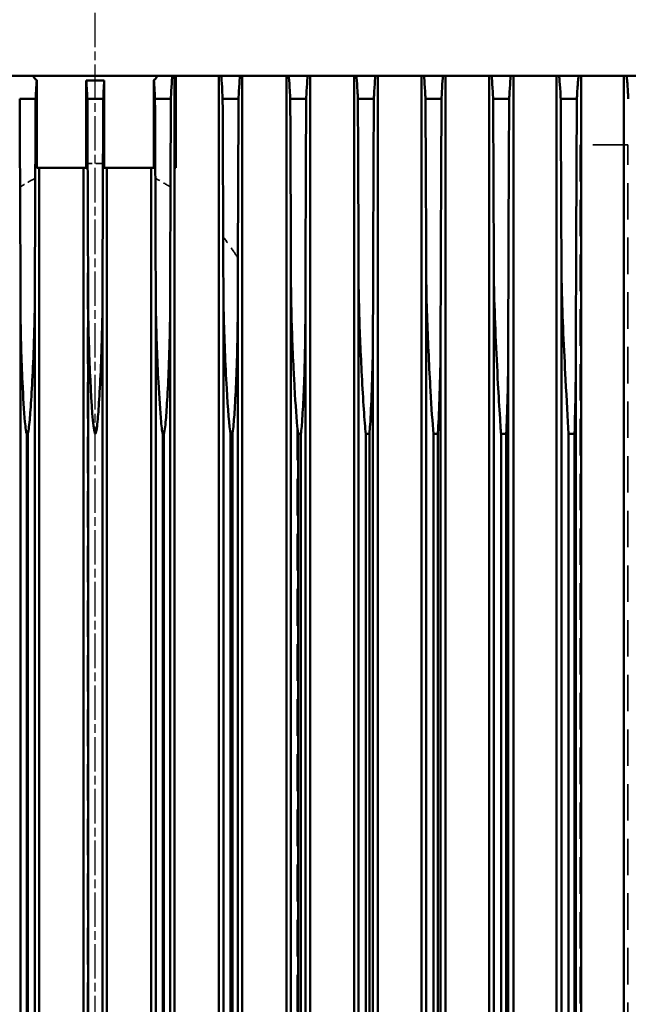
# Model space of a CAD drawing. Header units: millimetres. Extents: x -34725 to 178350, y -13707 to 126150.
# Tile 148 of 256: x 45179 to 45391, y 8985 to 9328. Entities that reach past the tile are written whole.
import ezdxf

# ---------------------------------------------------------------- set-up
doc = ezdxf.new("R2010")
doc.units = ezdxf.units.MM
doc.linetypes.add('AM_ISO08W050', pattern=[18, 12, -1.5, 3, -1.5])
doc.linetypes.add('DASHED', pattern=[0.75, 0.5, -0.25])
doc.layers.get('Defpoints').update_dxf_attribs({"linetype": 'CONTINUOUS'})
for name, color, linetype, lineweight in [('AM_0', 7, 'CONTINUOUS', 50), ('AM_5', 3, 'CONTINUOUS', 25), ('AM_7', 4, 'AM_ISO08W050', 25), ('P-AM_0', 7, 'CONTINUOUS', 50), ('Sichtbar (ISO)', 7, 'CONTINUOUS', 50), ('Verdeckt (ISO)', 7, 'DASHED', 35)]:
    doc.layers.add(name, color=color, linetype=linetype, lineweight=lineweight)
doc.styles.get("Standard").update_dxf_attribs({"font": 'isocp.shx'})
doc.dimstyles.new('AM_ISO', dxfattribs={"dimtxt": 3.5, "dimasz": 2.5, "dimexe": 2, "dimexo": 1, "dimgap": 0.6, "dimtad": 1, "dimdsep": 46, "dimtxsty": 'Standard', "dimcen": 0, "dimclrd": 256, "dimclre": 256, "dimclrt": 2, "dimadec": 0, "dimazin": 2, "dimtp": 0.1, "dimtm": 0.1, "dimtfac": 0.71, "dimtmove": 0, "dimatfit": 3, "dimfxl": 1, "dimtfill": 1, "dimtfillclr": 256, "dimlwd": -1, "dimlwe": -1, "dimarcsym": 0})

# ---------------------------------------------------------------- blocks, each defined once
blk = doc.blocks.new('*D66')
at = {"layer": 'AM_5', "transparency": 16777216}
for p, q in [((42676.9, 5358.19), (42676.9, 9633.73)), ((49596.9, 4508.19), (49596.9, 9633.73)), ((43051.9, 9333.73), (49221.9, 9333.73))]:
    blk.add_line(p, q, dxfattribs=at)
for points in [[(43051.9, 9396.23), (43051.9, 9271.23), (42676.9, 9333.73)], [(49221.9, 9396.23), (49221.9, 9271.23), (49596.9, 9333.73)]]:
    blk.add_solid(points, dxfattribs=at)
at = {"layer": 'Defpoints', "color": 0, "transparency": 16777216}
for p in [(49596.9, 9333.73), (42676.9, 5208.19), (49596.9, 4358.19)]:
    blk.add_point(p, dxfattribs=at)
at = {"layer": 'AM_5', "color": 2, "transparency": 16777216, "insert": (47122.13, 9817.38), "char_height": 525, "attachment_point": 5, "bg_fill": 3, "box_fill_scale": 1.1, "bg_fill_color": 256, "bg_fill_true_color": 13158600, "bg_fill_transparency": 0}
blk.add_mtext('6920', dxfattribs=at)
blk = doc.blocks.new('A$C5cacc3fa')
at = {"layer": 'AM_7'}
blk.add_line((-1738.33, -2368.79), (191.62, -2368.79), dxfattribs=at)
at = {"layer": 'Sichtbar (ISO)'}
for p, q in [((-416.33, -2718.79), (-416.33, -2018.79)), ((-424.33, -2342.52), (-424.33, -2348.05)), ((-1362, -2342.79), (-494.66, -2342.79)), ((-1315.83, -2344.96), (-540.83, -2344.96)), ((-1315.83, -2345.29), (-540.83, -2345.29)), ((-540.83, -2344.96), (-540.83, -2345.29)), ((-1408.33, -2349.33), (-448.33, -2349.33)), ((-1366.34, -2347.79), (-490.32, -2347.79)), ((-448.33, -2350.69), (-448.33, -2348.42)), ((-448.33, -2348.42), (-417.76, -2348.42)), ((-448.33, -2350.69), (-448.33, -2365.67)), ((-448.33, -2364.74), (-1408.33, -2364.74)), ((-1364.27, -2366.29), (-492.39, -2366.29)), ((-417.97, -2365.67), (-448.33, -2365.67)), ((-424.33, -2366.03), (-424.33, -2371.55)), ((-1408.33, -2372.84), (-448.33, -2372.84)), ((-1364.27, -2371.29), (-492.39, -2371.29)), ((-448.33, -2371.91), (-448.33, -2386.89)), ((-448.33, -2371.91), (-417.97, -2371.91)), ((-448.33, -2389.16), (-448.33, -2386.89)), ((-448.33, -2388.25), (-1408.33, -2388.25)), ((-1366.34, -2389.79), (-490.32, -2389.79)), ((-417.76, -2389.16), (-448.33, -2389.16)), ((-424.33, -2389.53), (-424.33, -2395.06)), ((-1315.83, -2392.29), (-540.83, -2392.29)), ((-540.83, -2392.62), (-1315.83, -2392.62)), ((-540.83, -2392.29), (-540.83, -2392.62)), ((-1408.33, -2396.35), (-448.33, -2396.35)), ((-1362, -2394.79), (-494.66, -2394.79)), ((-448.33, -2396.29), (-416.33, -2396.29)), ((-448.33, -2396.29), (-448.33, -2396.8)), ((-416.33, -2396.8), (-448.33, -2396.8)), ((-416.33, -2411.75), (-1443.33, -2411.75)), ((-1368.22, -2413.29), (-488.44, -2413.29)), ((-424.33, -2413.04), (-424.33, -2418.57)), ((-1315.83, -2415.79), (-540.83, -2415.79)), ((-540.83, -2416.44), (-1315.83, -2416.44)), ((-540.83, -2415.79), (-540.83, -2416.44)), ((-1443.33, -2419.88), (-416.33, -2419.88)), ((-1359.5, -2418.29), (-497.16, -2418.29)), ((-416.33, -2435.24), (-1443.33, -2435.24)), ((-1369.92, -2436.79), (-486.74, -2436.79)), ((-424.33, -2436.54), (-424.33, -2442.08)), ((-1356.75, -2441.79), (-499.91, -2441.79)), ((-1315.83, -2439.29), (-540.83, -2439.29)), ((-540.83, -2440.26), (-1315.83, -2440.26)), ((-540.83, -2439.29), (-540.83, -2440.26)), ((-1443.33, -2443.41), (-416.33, -2443.41)), ((-416.33, -2458.72), (-1443.33, -2458.72)), ((-1371.45, -2460.29), (-485.21, -2460.29)), ((-424.33, -2460.04), (-424.33, -2465.59)), ((-1353.71, -2465.29), (-502.95, -2465.29)), ((-1315.83, -2462.79), (-540.83, -2462.79)), ((-540.83, -2464.06), (-1315.83, -2464.06)), ((-540.83, -2462.79), (-540.83, -2464.06)), ((-1443.33, -2466.95), (-416.33, -2466.95)), ((-416.33, -2482.19), (-1443.33, -2482.19)), ((-1372.82, -2483.79), (-483.84, -2483.79)), ((-1315.83, -2486.29), (-540.83, -2486.29)), ((-540.83, -2486.29), (-540.83, -2487.84)), ((-424.33, -2483.54), (-424.33, -2489.11)), ((-1350.33, -2488.79), (-506.32, -2488.79)), ((-540.83, -2487.84), (-1315.83, -2487.84)), ((-1443.33, -2490.51), (-416.33, -2490.51)), ((-416.33, -2505.65), (-1443.33, -2505.65)), ((-1374.01, -2507.29), (-482.65, -2507.29)), ((-1315.83, -2509.79), (-540.83, -2509.79)), ((-540.83, -2509.79), (-540.83, -2511.6)), ((-424.33, -2507.04), (-424.33, -2512.63)), ((-1346.54, -2512.29), (-510.12, -2512.29)), ((-540.83, -2511.6), (-1315.83, -2511.6)), ((-1443.33, -2514.08), (-416.33, -2514.08)), ((-1375.02, -2530.79), (-481.64, -2530.79)), ((-416.33, -2529.09), (-1012.33, -2529.09)), ((-424.33, -2530.53), (-424.33, -2536.15)), ((-1315.83, -2533.29), (-540.83, -2533.29)), ((-540.83, -2533.29), (-540.83, -2535.33)), ((-1342.23, -2535.79), (-514.43, -2535.79)), ((-540.83, -2535.33), (-1315.83, -2535.33)), ((-1012.33, -2537.68), (-416.33, -2537.68)), ((-416.33, -2552.51), (-1012.33, -2552.51))]:
    blk.add_line(p, q, dxfattribs=at)
for centre, major_axis, ratio, start_param, end_param in [((-567.85, -2308.74), (982.96, 0), 0.034734, 4.786919, 4.858926), ((-567.95, -2382.81), (-999.71, 0), 0.035133, 4.568223, 4.634653), ((-567.95, -2354.77), (999.71, 0), 0.035133, 4.790125, 4.856555), ((-567.85, -2428.84), (982.96, 0), 0.034734, 1.424259, 1.496266), ((-567.72, -2379.01), (987.41, 0.01), 0.034831, 4.792764, 4.858119), ((-566.75, -2450.57), (952.61, -0.04), 0.033981, 1.420729, 1.49768), ((-565.09, -2404.57), (953.29, 0.1), 0.033919, 4.794674, 4.860587)]:
    blk.add_ellipse(centre, major_axis=major_axis, ratio=ratio, start_param=start_param, end_param=end_param, dxfattribs=at)
for points, knots in [([(-540.83, -2344.96), (-540.81, -2344.96), (-540.8, -2344.95), (-540.52, -2344.85), (-540.05, -2344.75), (-538.51, -2344.52), (-537.46, -2344.42), (-533.02, -2344.01), (-527.99, -2343.72), (-515.01, -2343.12), (-506.7, -2342.88), (-497.59, -2342.8), (-496.1, -2342.79), (-494.66, -2342.79)], [-3.781764, -3.781764, -3.781764, -3.781764, -3.7782, -3.7782, -3.721421, -3.721421, -3.647537, -3.647537, -3.320862, -3.320862, -2.813571, -2.813571, -2.710535, -2.710535, -2.710535, -2.710535]), ([(-490.32, -2347.79), (-497.24, -2347.79), (-504.26, -2347.62), (-520.26, -2347.05), (-528.22, -2346.6), (-535.52, -2346.04), (-538.24, -2345.8), (-540.09, -2345.49), (-540.44, -2345.42), (-540.74, -2345.32), (-540.79, -2345.31), (-540.83, -2345.29)], [-0.9553295, -0.9553295, -0.9553295, -0.9553295, -0.656578, -0.656578, -0.22807, -0.22807, -0.0622991, -0.0622991, -0.0259458, -0.0259458, -0.0188229, -0.0188229, -0.0188229, -0.0188229]), ([(-417.76, -2348.42), (-418.81, -2348.34), (-420.07, -2348.26), (-422.4, -2348.14), (-423.35, -2348.09), (-424.33, -2348.05)], [24.282173, 24.282173, 24.282173, 24.282173, 24.996442, 24.996442, 25.433476, 25.433476, 25.433476, 25.433476]), ([(-417.76, -2348.42), (-417.66, -2348.22), (-417.56, -2348.07), (-417.38, -2347.88), (-417.31, -2347.83), (-417.25, -2347.79)], [-0.735309, -0.735309, -0.735309, -0.735309, -0.642451, -0.642451, -0.5907272, -0.5907272, -0.5907272, -0.5907272]), ([(-417.25, -2347.79), (-417.15, -2347.73), (-417.05, -2347.66), (-416.74, -2347.46), (-416.53, -2347.31), (-416.33, -2347.16)], [5.5656589, 5.5656589, 5.5656589, 5.5656589, 5.6420302, 5.6420302, 5.8180462, 5.8180462, 5.8180462, 5.8180462]), ([(-540.83, -2368.79), (-540.83, -2368.78), (-540.83, -2368.78), (-540.83, -2368.77), (-540.82, -2368.76), (-540.8, -2368.73), (-540.79, -2368.71), (-540.71, -2368.65), (-540.62, -2368.61), (-538.74, -2368), (-530.26, -2367.46), (-514.45, -2366.7), (-506.53, -2366.44), (-496.9, -2366.31), (-494.58, -2366.29), (-492.39, -2366.29)], [-2.9437992, -2.9437992, -2.9437992, -2.9437992, -2.942345, -2.942345, -2.9392644, -2.9392644, -2.9316654, -2.9316654, -2.9093769, -2.9093769, -2.5602109, -2.5602109, -2.2316139, -2.2316139, -2.119458, -2.119458, -2.119458, -2.119458]), ([(-492.39, -2366.29), (-476.58, -2366.25), (-460.64, -2366.19), (-437.87, -2366.09), (-431.1, -2366.06), (-424.33, -2366.03)], [253.39736, 253.39736, 253.39736, 253.39736, 257.948299, 257.948299, 259.866765, 259.866765, 259.866765, 259.866765]), ([(-424.33, -2366.03), (-423.35, -2365.98), (-422.4, -2365.94), (-420.17, -2365.82), (-418.98, -2365.75), (-417.97, -2365.67)], [-25.44448, -25.44448, -25.44448, -25.44448, -25.007759, -25.007759, -24.339681, -24.339681, -24.339681, -24.339681]), ([(-417.97, -2371.91), (-417.97, -2370.86), (-417.96, -2369.82), (-417.96, -2368.79), (-417.96, -2367.76), (-417.97, -2366.72), (-417.97, -2365.67)], [-0.3099166, -0.3099166, -0.3099166, -0.3099166, 0, 0, 0, 0.3099166, 0.3099166, 0.3099166, 0.3099166]), ([(-492.39, -2371.29), (-498.56, -2371.29), (-504.72, -2371.16), (-520.03, -2370.67), (-527.99, -2370.24), (-535.31, -2369.7), (-538.03, -2369.46), (-539.89, -2369.15), (-540.24, -2369.08), (-540.57, -2368.98), (-540.65, -2368.95), (-540.76, -2368.89), (-540.79, -2368.87), (-540.82, -2368.83), (-540.82, -2368.82), (-540.83, -2368.8), (-540.83, -2368.8), (-540.83, -2368.79)], [-0.8131862, -0.8131862, -0.8131862, -0.8131862, -0.5856434, -0.5856434, -0.2077846, -0.2077846, -0.0582473, -0.0582473, -0.0247831, -0.0247831, -0.01347, -0.01347, -0.0054986, -0.0054986, -0.0022065, -0.0022065, 0, 0, 0, 0]), ([(-424.33, -2371.55), (-431.1, -2371.52), (-437.87, -2371.49), (-460.64, -2371.39), (-476.58, -2371.33), (-492.39, -2371.29)], [-259.866765, -259.866765, -259.866765, -259.866765, -257.948299, -257.948299, -253.39736, -253.39736, -253.39736, -253.39736]), ([(-417.97, -2371.91), (-418.98, -2371.83), (-420.17, -2371.76), (-422.4, -2371.64), (-423.35, -2371.6), (-424.33, -2371.55)], [-5.296477, -5.296477, -5.296477, -5.296477, -4.628399, -4.628399, -4.191678, -4.191678, -4.191678, -4.191678]), ([(-540.83, -2392.29), (-540.81, -2392.28), (-540.8, -2392.28), (-540.52, -2392.17), (-540.05, -2392.07), (-538.51, -2391.84), (-537.46, -2391.73), (-533.02, -2391.31), (-527.99, -2390.99), (-515.01, -2390.31), (-506.7, -2390.01), (-495.98, -2389.82), (-493.04, -2389.79), (-490.32, -2389.79)], [-3.781778, -3.781778, -3.781778, -3.781778, -3.778214, -3.778214, -3.721435, -3.721435, -3.64755, -3.64755, -3.320874, -3.320874, -2.81358, -2.81358, -2.602745, -2.602745, -2.602745, -2.602745]), ([(-424.33, -2389.53), (-423.35, -2389.49), (-422.4, -2389.44), (-420.07, -2389.32), (-418.81, -2389.24), (-417.76, -2389.16)], [-25.433476, -25.433476, -25.433476, -25.433476, -24.996442, -24.996442, -24.282173, -24.282173, -24.282173, -24.282173]), ([(-417.25, -2389.79), (-417.37, -2389.71), (-417.49, -2389.59), (-417.66, -2389.35), (-417.71, -2389.26), (-417.76, -2389.16)], [-1.3736159, -1.3736159, -1.3736159, -1.3736159, -1.2765584, -1.2765584, -1.2291091, -1.2291091, -1.2291091, -1.2291091]), ([(-416.33, -2390.42), (-416.53, -2390.27), (-416.74, -2390.12), (-417.05, -2389.92), (-417.15, -2389.85), (-417.25, -2389.79)], [24.8010136, 24.8010136, 24.8010136, 24.8010136, 24.9770296, 24.9770296, 25.0534009, 25.0534009, 25.0534009, 25.0534009]), ([(-494.66, -2394.79), (-500.15, -2394.79), (-505.64, -2394.69), (-520.26, -2394.28), (-528.22, -2393.87), (-535.52, -2393.34), (-538.24, -2393.12), (-540.09, -2392.81), (-540.44, -2392.75), (-540.74, -2392.65), (-540.79, -2392.64), (-540.83, -2392.62)], [-0.8929361, -0.8929361, -0.8929361, -0.8929361, -0.6565765, -0.6565765, -0.2280695, -0.2280695, -0.062299, -0.062299, -0.0259458, -0.0259458, -0.0188229, -0.0188229, -0.0188229, -0.0188229]), ([(-416.33, -2395.55), (-416.52, -2395.53), (-416.71, -2395.52), (-418.1, -2395.4), (-419.67, -2395.29), (-422.42, -2395.15), (-423.36, -2395.1), (-424.33, -2395.06)], [-5.717556, -5.717556, -5.717556, -5.717556, -5.560686, -5.560686, -4.630586, -4.630586, -4.196418, -4.196418, -4.196418, -4.196418]), ([(-540.83, -2415.79), (-540.83, -2415.79), (-540.82, -2415.79), (-538.54, -2415.32), (-531.85, -2414.85), (-516.51, -2413.97), (-507.24, -2413.59), (-495.14, -2413.33), (-491.63, -2413.29), (-488.44, -2413.29)], [-3.315916, -3.315916, -3.315916, -3.315916, -3.315526, -3.315526, -2.956394, -2.956394, -2.499024, -2.499024, -2.286078, -2.286078, -2.286078, -2.286078]), ([(-424.33, -2413.04), (-423.35, -2412.99), (-422.41, -2412.95), (-419.66, -2412.8), (-418.09, -2412.7), (-416.71, -2412.58), (-416.52, -2412.56), (-416.33, -2412.55)], [4.19468, 4.19468, 4.19468, 4.19468, 4.629785, 4.629785, 5.558487, 5.558487, 5.713517, 5.713517, 5.713517, 5.713517]), ([(-497.16, -2418.29), (-502.2, -2418.29), (-507.2, -2418.21), (-521.3, -2417.85), (-529.12, -2417.47), (-536.25, -2416.97), (-538.91, -2416.76), (-540.54, -2416.5), (-540.69, -2416.47), (-540.83, -2416.44)], [-0.8076543, -0.8076543, -0.8076543, -0.8076543, -0.6071401, -0.6071401, -0.2118358, -0.2118358, -0.0586053, -0.0586053, -0.0434837, -0.0434837, -0.0434837, -0.0434837]), ([(-416.33, -2419.07), (-416.53, -2419.05), (-416.73, -2419.03), (-418.13, -2418.91), (-419.71, -2418.8), (-422.45, -2418.66), (-423.37, -2418.61), (-424.33, -2418.57)], [24.175425, 24.175425, 24.175425, 24.175425, 24.341959, 24.341959, 25.27934, 25.27934, 25.7086, 25.7086, 25.7086, 25.7086]), ([(-540.83, -2439.29), (-538.05, -2438.9), (-532.55, -2438.51), (-524.52, -2438.03), (-522.02, -2437.89), (-512.11, -2437.38), (-504.53, -2437.09), (-493.55, -2436.83), (-489.96, -2436.79), (-486.74, -2436.79)], [-3.556219, -3.556219, -3.556219, -3.556219, -3.260206, -3.260206, -3.122054, -3.122054, -2.689061, -2.689061, -2.444853, -2.444853, -2.444853, -2.444853]), ([(-424.33, -2436.54), (-423.37, -2436.5), (-422.44, -2436.45), (-419.7, -2436.31), (-418.12, -2436.2), (-416.73, -2436.08), (-416.53, -2436.06), (-416.33, -2436.04)], [-25.653184, -25.653184, -25.653184, -25.653184, -25.222363, -25.222363, -24.28729, -24.28729, -24.123832, -24.123832, -24.123832, -24.123832]), ([(-499.91, -2441.79), (-504.68, -2441.79), (-509.4, -2441.72), (-522.67, -2441.41), (-530.34, -2441.07), (-537.24, -2440.61), (-539.36, -2440.44), (-540.83, -2440.26)], [-0.8202244, -0.8202244, -0.8202244, -0.8202244, -0.611368, -0.611368, -0.2037865, -0.2037865, -0.0771428, -0.0771428, -0.0771428, -0.0771428]), ([(-424.33, -2442.08), (-436.13, -2442.02), (-447.91, -2441.96), (-473.15, -2441.87), (-486.59, -2441.82), (-499.91, -2441.79)], [63.228009, 63.228009, 63.228009, 63.228009, 66.550244, 66.550244, 70.375687, 70.375687, 70.375687, 70.375687]), ([(-416.33, -2442.58), (-416.54, -2442.56), (-416.77, -2442.54), (-418.18, -2442.42), (-419.77, -2442.31), (-422.5, -2442.17), (-423.4, -2442.12), (-424.33, -2442.08)], [24.424899, 24.424899, 24.424899, 24.424899, 24.606284, 24.606284, 25.554669, 25.554669, 25.976418, 25.976418, 25.976418, 25.976418]), ([(-540.83, -2462.79), (-536.62, -2462.35), (-528.91, -2461.86), (-513.13, -2461.02), (-505.43, -2460.69), (-493.31, -2460.35), (-489, -2460.29), (-485.21, -2460.29)], [-2.4903614, -2.4903614, -2.4903614, -2.4903614, -2.284513, -2.284513, -2.1006215, -2.1006215, -1.9796147, -1.9796147, -1.9796147, -1.9796147]), ([(-485.21, -2460.29), (-476.29, -2460.26), (-467.33, -2460.23), (-447.04, -2460.15), (-435.69, -2460.1), (-424.33, -2460.04)], [240.661234, 240.661234, 240.661234, 240.661234, 243.207295, 243.207295, 246.408875, 246.408875, 246.408875, 246.408875]), ([(-424.33, -2460.04), (-423.39, -2460), (-422.48, -2459.95), (-419.75, -2459.81), (-418.17, -2459.7), (-416.76, -2459.58), (-416.54, -2459.56), (-416.33, -2459.54)], [-25.89837, -25.89837, -25.89837, -25.89837, -25.474437, -25.474437, -24.529234, -24.529234, -24.352173, -24.352173, -24.352173, -24.352173]), ([(-502.95, -2465.29), (-505.18, -2465.29), (-507.4, -2465.28), (-521.2, -2465.12), (-531.47, -2464.7), (-538.57, -2464.24), (-539.74, -2464.16), (-540.83, -2464.06)], [-1.0166875, -1.0166875, -1.0166875, -1.0166875, -0.8948412, -0.8948412, -0.2460589, -0.2460589, -0.1451069, -0.1451069, -0.1451069, -0.1451069]), ([(-424.33, -2465.59), (-437.85, -2465.52), (-451.35, -2465.46), (-477.58, -2465.36), (-490.32, -2465.32), (-502.95, -2465.29)], [61.077662, 61.077662, 61.077662, 61.077662, 64.878046, 64.878046, 68.501278, 68.501278, 68.501278, 68.501278]), ([(-416.33, -2466.11), (-416.57, -2466.09), (-416.81, -2466.06), (-418.26, -2465.94), (-419.85, -2465.83), (-422.56, -2465.68), (-423.43, -2465.64), (-424.33, -2465.59)], [24.778135, 24.778135, 24.778135, 24.778135, 24.980455, 24.980455, 25.943984, 25.943984, 26.355207, 26.355207, 26.355207, 26.355207]), ([(-540.83, -2486.29), (-537.1, -2485.98), (-531.77, -2485.63), (-517.83, -2484.83), (-509.4, -2484.42), (-496.96, -2483.99), (-492.41, -2483.87), (-486.55, -2483.8), (-485.16, -2483.79), (-483.84, -2483.79)], [-2.4478448, -2.4478448, -2.4478448, -2.4478448, -2.2475246, -2.2475246, -1.9753446, -1.9753446, -1.8221335, -1.8221335, -1.771109, -1.771109, -1.771109, -1.771109]), ([(-483.84, -2483.79), (-477.1, -2483.77), (-470.34, -2483.75), (-450.53, -2483.67), (-437.44, -2483.61), (-424.33, -2483.54)], [234.349877, 234.349877, 234.349877, 234.349877, 236.269992, 236.269992, 239.956343, 239.956343, 239.956343, 239.956343]), ([(-424.33, -2483.54), (-423.42, -2483.5), (-422.54, -2483.45), (-419.83, -2483.31), (-418.24, -2483.2), (-416.8, -2483.07), (-416.56, -2483.05), (-416.33, -2483.03)], [-26.254281, -26.254281, -26.254281, -26.254281, -25.840265, -25.840265, -24.880723, -24.880723, -24.683972, -24.683972, -24.683972, -24.683972]), ([(-506.32, -2488.79), (-508.35, -2488.79), (-510.36, -2488.78), (-524.24, -2488.64), (-534.74, -2488.23), (-540.59, -2487.86), (-540.71, -2487.85), (-540.83, -2487.84)], [-0.7772121, -0.7772121, -0.7772121, -0.7772121, -0.6967308, -0.6967308, -0.2151705, -0.2151705, -0.2049895, -0.2049895, -0.2049895, -0.2049895]), ([(-424.33, -2489.11), (-439.61, -2489.03), (-454.88, -2488.96), (-482.22, -2488.85), (-494.33, -2488.82), (-506.32, -2488.79)], [58.598682, 58.598682, 58.598682, 58.598682, 62.888272, 62.888272, 66.330033, 66.330033, 66.330033, 66.330033]), ([(-416.33, -2489.64), (-416.59, -2489.61), (-416.87, -2489.59), (-418.36, -2489.45), (-419.96, -2489.34), (-422.65, -2489.19), (-423.47, -2489.15), (-424.33, -2489.11)], [25.261427, 25.261427, 25.261427, 25.261427, 25.492176, 25.492176, 26.475618, 26.475618, 26.872651, 26.872651, 26.872651, 26.872651]), ([(-424.33, -2507.04), (-423.46, -2507), (-422.63, -2506.95), (-419.93, -2506.81), (-418.33, -2506.69), (-416.85, -2506.56), (-416.59, -2506.54), (-416.33, -2506.51)], [-26.749001, -26.749001, -26.749001, -26.749001, -26.348598, -26.348598, -25.369834, -25.369834, -25.145858, -25.145858, -25.145858, -25.145858]), ([(-540.83, -2509.79), (-539.18, -2509.67), (-537.38, -2509.56), (-531.58, -2509.2), (-527.49, -2508.96), (-512.49, -2508.14), (-500.75, -2507.58), (-487.29, -2507.31), (-484.86, -2507.29), (-482.65, -2507.29)], [-2.6298243, -2.6298243, -2.6298243, -2.6298243, -2.5573912, -2.5573912, -2.4053168, -2.4053168, -1.9958735, -1.9958735, -1.8966274, -1.8966274, -1.8966274, -1.8966274]), ([(-482.65, -2507.29), (-478.08, -2507.27), (-473.5, -2507.26), (-454.12, -2507.19), (-439.23, -2507.12), (-424.33, -2507.04)], [226.971388, 226.971388, 226.971388, 226.971388, 228.269202, 228.269202, 232.453557, 232.453557, 232.453557, 232.453557]), ([(-510.12, -2512.29), (-510.45, -2512.29), (-510.78, -2512.29), (-522.89, -2512.27), (-533.91, -2511.93), (-540.83, -2511.6)], [-0.8804138, -0.8804138, -0.8804138, -0.8804138, -0.8653135, -0.8653135, -0.3285585, -0.3285585, -0.3285585, -0.3285585]), ([(-424.33, -2512.63), (-425.51, -2512.62), (-426.68, -2512.62), (-443.78, -2512.52), (-459.69, -2512.45), (-487.11, -2512.35), (-498.67, -2512.32), (-510.12, -2512.29)], [55.80813, 55.80813, 55.80813, 55.80813, 56.138216, 56.138216, 60.601809, 60.601809, 63.885878, 63.885878, 63.885878, 63.885878]), ([(-416.33, -2513.18), (-416.63, -2513.15), (-416.94, -2513.11), (-418.48, -2512.98), (-420.09, -2512.86), (-422.76, -2512.71), (-423.53, -2512.67), (-424.33, -2512.63)], [25.917688, 25.917688, 25.917688, 25.917688, 26.186544, 26.186544, 27.195582, 27.195582, 27.57376, 27.57376, 27.57376, 27.57376]), ([(-540.83, -2533.29), (-535.53, -2532.97), (-528.98, -2532.6), (-511.35, -2531.67), (-500.31, -2531.13), (-486.95, -2530.83), (-484.14, -2530.79), (-481.64, -2530.79)], [-2.2545317, -2.2545317, -2.2545317, -2.2545317, -2.0498731, -2.0498731, -1.7422019, -1.7422019, -1.6480802, -1.6480802, -1.6480802, -1.6480802]), ([(-481.64, -2530.79), (-479.25, -2530.78), (-476.87, -2530.77), (-458.51, -2530.71), (-442.43, -2530.63), (-425.67, -2530.54), (-425, -2530.54), (-424.33, -2530.53)], [218.557739, 218.557739, 218.557739, 218.557739, 219.232957, 219.232957, 223.745598, 223.745598, 223.932979, 223.932979, 223.932979, 223.932979]), ([(-424.33, -2530.53), (-423.52, -2530.49), (-422.74, -2530.45), (-420.07, -2530.3), (-418.45, -2530.19), (-416.92, -2530.05), (-416.62, -2530.02), (-416.33, -2529.99)], [-27.428696, -27.428696, -27.428696, -27.428696, -27.046653, -27.046653, -26.042783, -26.042783, -25.78177, -25.78177, -25.78177, -25.78177]), ([(-514.43, -2535.79), (-517.86, -2535.79), (-521.3, -2535.76), (-530.68, -2535.63), (-536.23, -2535.49), (-540.83, -2535.33)], [-0.7326367, -0.7326367, -0.7326367, -0.7326367, -0.5990307, -0.5990307, -0.3632865, -0.3632865, -0.3632865, -0.3632865]), ([(-424.33, -2536.15), (-443.31, -2536.04), (-462.32, -2535.95), (-492.32, -2535.85), (-503.43, -2535.81), (-514.43, -2535.79)], [52.675653, 52.675653, 52.675653, 52.675653, 57.992803, 57.992803, 61.148744, 61.148744, 61.148744, 61.148744]), ([(-416.33, -2536.72), (-416.67, -2536.69), (-417.03, -2536.65), (-418.64, -2536.5), (-420.27, -2536.38), (-422.9, -2536.23), (-423.6, -2536.19), (-424.33, -2536.15)], [26.820111, 26.820111, 26.820111, 26.820111, 27.140254, 27.140254, 28.181897, 28.181897, 28.534964, 28.534964, 28.534964, 28.534964]), ([(-424.33, -2554.02), (-423.59, -2553.99), (-422.87, -2553.95), (-420.24, -2553.8), (-418.61, -2553.68), (-417.02, -2553.53), (-416.66, -2553.49), (-416.33, -2553.46)], [-28.372814, -28.372814, -28.372814, -28.372814, -28.015576, -28.015576, -26.979238, -26.979238, -26.667656, -26.667656, -26.667656, -26.667656])]:
    blk.add_open_spline(points, degree=3, knots=knots, dxfattribs=at)
at = {"layer": 'Verdeckt (ISO)', "ltscale": 25.444731}
for p, q in [((-454.98, -2342.66), (-1401.68, -2342.66)), ((-1401.68, -2394.92), (-454.98, -2394.92))]:
    blk.add_line(p, q, dxfattribs=at)
at = {"layer": 'Verdeckt (ISO)', "ltscale": 25.326363}
for p, q in [((-1404.71, -2347.92), (-451.95, -2347.92)), ((-451.95, -2389.66), (-1404.71, -2389.66))]:
    blk.add_line(p, q, dxfattribs=at)
at = {"layer": 'Verdeckt (ISO)', "ltscale": 0.000109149}
blk.add_line((-490.32, -2347.79), (-490.32, -2347.79), dxfattribs=at)
at = {"layer": 'Verdeckt (ISO)', "ltscale": 25.318136}
for p, q in [((-446.87, -2366.13), (-1409.79, -2366.13)), ((-1409.79, -2371.45), (-446.87, -2371.45))]:
    blk.add_line(p, q, dxfattribs=at)
at = {"layer": 'Verdeckt (ISO)', "ltscale": 25.356094}
blk.add_line((-472.35, -2413.24), (-1384.31, -2413.24), dxfattribs=at)
at = {"layer": 'Verdeckt (ISO)', "ltscale": 25.537899}
blk.add_line((-1377.02, -2418.34), (-479.64, -2418.34), dxfattribs=at)
at = {"layer": 'Verdeckt (ISO)', "ltscale": 25.567627}
blk.add_line((-537.25, -2438.91), (-1319.41, -2438.91), dxfattribs=at)
at = {"layer": 'Verdeckt (ISO)', "ltscale": 25.333752}
blk.add_line((-1315.83, -2439.44), (-540.83, -2439.44), dxfattribs=at)
at = {"layer": 'Verdeckt (ISO)', "ltscale": 25.411861}
blk.add_line((-440.33, -2537.28), (-1438.33, -2537.28), dxfattribs=at)
at = {"layer": 'Verdeckt (ISO)', "ltscale": 10.590502}
blk.add_line((-440.33, -2537.68), (-440.33, -2537.28), dxfattribs=at)
at = {"layer": 'Verdeckt (ISO)', "ltscale": 21.709454}
blk.add_line((-440.33, -2552.51), (-440.33, -2537.68), dxfattribs=at)
at = {"layer": 'Verdeckt (ISO)', "ltscale": 25.340425}
blk.add_line((-1435.52, -2553.85), (-440.33, -2553.85), dxfattribs=at)
at = {"layer": 'Verdeckt (ISO)', "ltscale": 22.917347}
blk.add_line((-440.33, -2553.85), (-440.33, -2552.51), dxfattribs=at)
at = {"layer": 'Verdeckt (ISO)', "ltscale": 24.924616}
for centre, major_axis, start_param, end_param in [((-567.91, -2307.96), (-993.73, 0), 1.684682, 1.715789), ((-567.91, -2429.62), (993.73, 0), 1.425804, 1.45691)]:
    blk.add_ellipse(centre, major_axis=major_axis, ratio=0.035146, start_param=start_param, end_param=end_param, dxfattribs=at)
at = {"layer": 'Verdeckt (ISO)', "ltscale": 22.460485}
for centre, major_axis, start_param, end_param in [((-567.95, -2382.81), (999.7, 0), 1.42663, 1.454494), ((-567.95, -2354.77), (-999.7, 0), 1.687098, 1.714962)]:
    blk.add_ellipse(centre, major_axis=major_axis, ratio=0.035138, start_param=start_param, end_param=end_param, dxfattribs=at)
at = {"layer": 'Verdeckt (ISO)', "ltscale": 27.505007}
for centre, major_axis, start_param, end_param in [((-567.95, -2331.29), (-999.04, 0), 1.69229, 1.715053), ((-567.95, -2406.29), (999.04, 0), 1.42654, 1.449303)]:
    blk.add_ellipse(centre, major_axis=major_axis, ratio=0.035138, start_param=start_param, end_param=end_param, dxfattribs=at)
at = {"layer": 'Verdeckt (ISO)', "ltscale": 26.950768}
blk.add_ellipse((-563.22, -2449.59), major_axis=(937.78, -0.16), ratio=0.033474, start_param=1.422149, end_param=1.481559, dxfattribs=at)
at = {"layer": 'Verdeckt (ISO)', "ltscale": 5.7871}
for points, knots in [([(-451.95, -2347.92), (-452.02, -2347.78), (-452.09, -2347.64), (-452.93, -2346.02), (-453.84, -2344.43), (-454.89, -2342.81), (-454.93, -2342.73), (-454.98, -2342.66)], [2.0486639, 2.0486639, 2.0486639, 2.0486639, 2.095022, 2.095022, 2.5970193, 2.5970193, 2.6210326, 2.6210326, 2.6210326, 2.6210326]), ([(-454.98, -2394.92), (-454.93, -2394.85), (-454.89, -2394.77), (-453.84, -2393.15), (-452.93, -2391.56), (-452.09, -2389.94), (-452.02, -2389.8), (-451.95, -2389.66)], [55.5825779, 55.5825779, 55.5825779, 55.5825779, 55.6065912, 55.6065912, 56.1085885, 56.1085885, 56.1549466, 56.1549466, 56.1549466, 56.1549466])]:
    blk.add_open_spline(points, degree=3, knots=knots, dxfattribs=at)
at = {"layer": 'Verdeckt (ISO)', "ltscale": 5.066153}
blk.add_open_spline([(-446.87, -2371.45), (-446.81, -2370.55), (-446.79, -2369.66), (-446.79, -2368.79), (-446.79, -2367.92), (-446.81, -2367.03), (-446.87, -2366.13)], degree=3, knots=[-0.2608494, -0.2608494, -0.2608494, -0.2608494, 0, 0, 0, 0.2608494, 0.2608494, 0.2608494, 0.2608494], dxfattribs=at)
at = {"layer": 'Verdeckt (ISO)', "ltscale": 8.47381}
blk.add_open_spline([(-479.64, -2418.34), (-478.81, -2417.81), (-477.98, -2417.26), (-475.5, -2415.58), (-473.89, -2414.42), (-472.35, -2413.24)], degree=3, knots=[52.3477478, 52.3477478, 52.3477478, 52.3477478, 52.6222705, 52.6222705, 53.1882415, 53.1882415, 53.1882415, 53.1882415], dxfattribs=at)
at = {"layer": 'Verdeckt (ISO)', "ltscale": 23.405418}
blk.add_open_spline([(-424.33, -2413.04), (-432.31, -2413.08), (-440.27, -2413.11), (-456.29, -2413.18), (-464.33, -2413.21), (-472.35, -2413.24)], degree=3, knots=[67.188173, 67.188173, 67.188173, 67.188173, 69.444036, 69.444036, 71.734221, 71.734221, 71.734221, 71.734221], dxfattribs=at)
at = {"layer": 'Verdeckt (ISO)', "ltscale": 3.443884}
blk.add_open_spline([(-540.83, -2439.44), (-539.64, -2439.27), (-538.44, -2439.1), (-537.25, -2438.91)], degree=3, dxfattribs=at)
blk = doc.blocks.new('PP_DRIVE DETAIL TOP VIEW_klein_1')
at = {"layer": 'AM_0', "xscale": -1}
blk.add_blockref('A$C5cacc3fa', (-3251.33, -1161.21), dxfattribs=at)

msp = doc.modelspace()

# ---------------------------------------------------------------- dimensions: what is measured, and where the dimension line sits
at = {"layer": 'AM_5'}
dim = msp.add_linear_dim(base=(49596.896, 9333.725), p1=(42676.896, 5208.188), p2=(49596.896, 4358.188), dimstyle='AM_ISO', override={"dimscale": 150, "dimtmove": 2}, dxfattribs=at)
dim.commit()
dim.dimension.update_dxf_attribs({"geometry": '*D66', "text_midpoint": (47122.13, 9817.383), "dimtype": 160})

# ---------------------------------------------------------------- next in the draw order: block references
at = {"layer": 'P-AM_0', "xscale": -1, "rotation": 90}
msp.add_blockref('PP_DRIVE DETAIL TOP VIEW_klein_1', (41675.64, 6473.188), dxfattribs=at)

doc.saveas('drawing.dxf')
